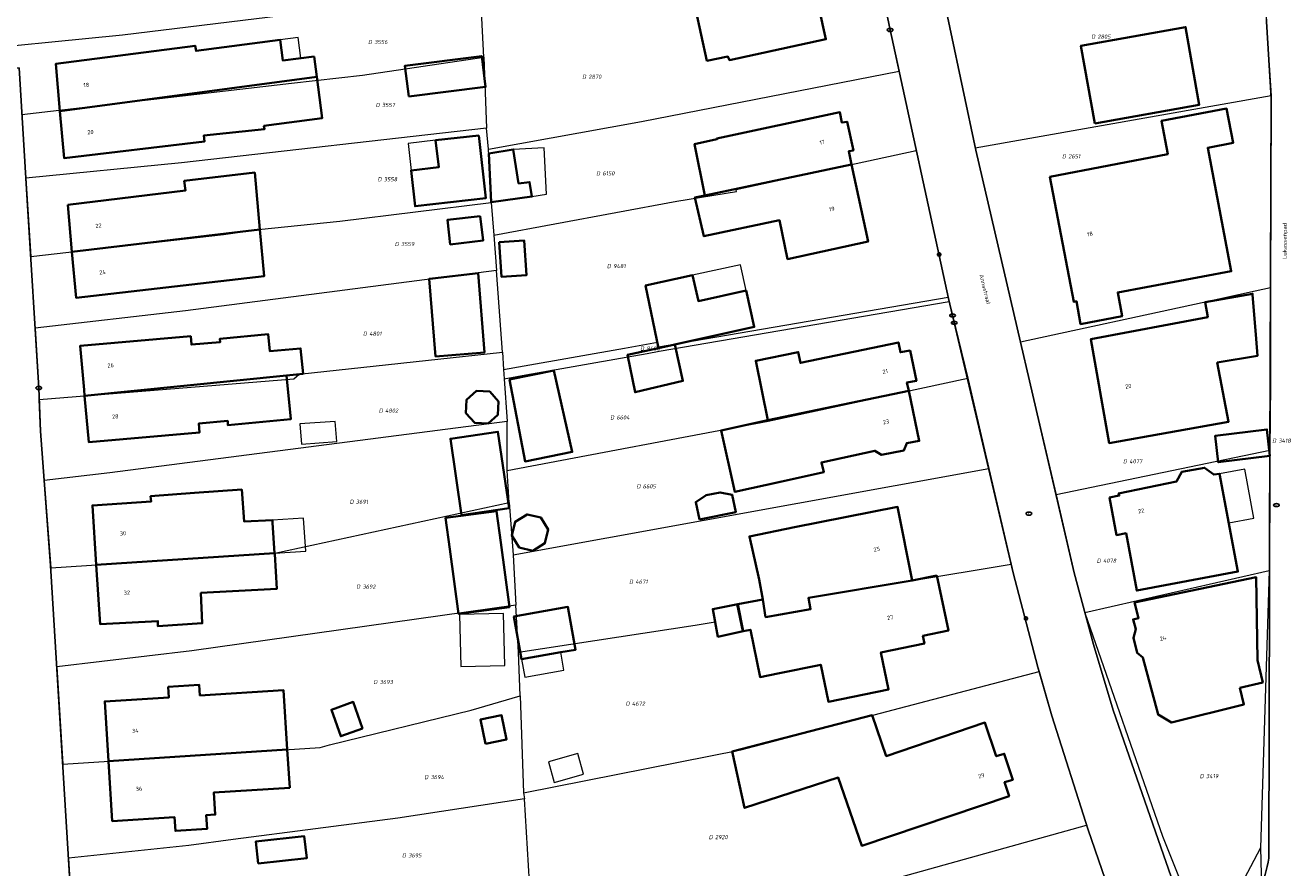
# Model space of a CAD drawing. Header units: metres. Extents: x 183765 to 187731, y 443805 to 446163.
# Tile 6 of 120: x 186082 to 186193, y 444208 to 444282. Entities that reach past the tile are written whole.
import ezdxf
from ezdxf.enums import TextEntityAlignment as Align

# ---------------------------------------------------------------- set-up
doc = ezdxf.new("R2010")
doc.units = ezdxf.units.M
doc.layers.get('0').update_dxf_attribs({"lineweight": 25})
for name, color, linetype, lineweight in [('B-WE-IE-MEUBILAIR-S', 7, 'Continuous', 25), ('B-WE-OG-BEBOUWING-GV', 7, 'Continuous', 35), ('B-WE-OG-BEBOUWING-T18', 10, 'Continuous', 18), ('B-WE-OG-BEBOUWING_LUIFEL-GV', 7, 'Continuous', 18), ('B-WE-OG-BEBOUWING_OVERBOUWING-GV', 7, 'Continuous', 18), ('B-WE-OG-BEBOUWING_SCHUUR-GV', 7, 'Continuous', 18), ('B-WE-OG-TERREIN_ERF-GV', 7, 'Continuous', 18), ('B-WE-OG-TOPOGRAFIE-T18', 10, 'Continuous', 18), ('B-WE-VH-OPENVERHARDING_STRAATBAKSTEEN-GV', 90, 'Continuous', 18)]:
    doc.layers.add(name, color=color, linetype=linetype, lineweight=lineweight)
doc.layers.add('B-WE-KG-GRENS_PERCEEL-G', color=7, linetype='Continuous', lineweight=13, true_color=0xa55252)
doc.layers.add('B-WE-KG-GRENS_PERCEEL-S', color=7, linetype='Continuous', lineweight=25, true_color=0xa55252)
doc.styles.add('NLCS-ISO', font='NLCS-ISO.ttf')
doc.styles.add('NLCS-ISO-M200-T18', font='NLCS-ISO.ttf', dxfattribs={"height": 0.36})

# ---------------------------------------------------------------- blocks, each defined once
blk = doc.blocks.new('SIE-MEUBILAIR_PAAL_LICHTMAST-SO')
for points in [[(-0.62, 0), (-1, 0)], [(-0.71, 0.71), (-0.44, 0.44)], [(0, 1), (0, 0.62)], [(0.44, 0.44), (0.71, 0.71)], [(1, 0), (0.62, 0)], [(-0.71, -0.71), (-0.44, -0.44)], [(0, -0.62), (0, -1)], [(0.44, -0.44), (0.71, -0.71)]]:
    blk.add_lwpolyline(points)
blk.add_circle((0, 0), 0.5)
blk = doc.blocks.new('SIE-MEUBILAIR_PUT_RIOOLPUT-SO')
blk.add_ellipse((0, 0), major_axis=(1.25, 0), ratio=0.54)
at = {"style": 'NLCS-ISO'}
blk.add_text('ri', height=0.75, dxfattribs=at).set_placement((-0.04, 0.07), align=Align.MIDDLE_CENTER)
blk = doc.blocks.new('SIE-MEUBILAIR_PUT_KOLK-SO')
blk.add_ellipse((0, 0), major_axis=(1.25, 0), ratio=0.54)
at = {"style": 'NLCS-ISO'}
blk.add_text('klk', height=0.75, dxfattribs=at).set_placement((0.03, 0), align=Align.MIDDLE_CENTER)
blk = doc.blocks.new('SKG-PERCEELNUMMER-SO')
at = {"style": 'NLCS-ISO', "oblique": 10, "flags": 1}
for tag, p in [('GEMEENTECODE', (0, 2.55)), ('PERCEELGROOTTE', (0, -2.45))]:
    blk.add_attdef(tag, text='', height=1.8, dxfattribs=at).set_placement(p, align=Align.MIDDLE_CENTER)
at = {"style": 'NLCS-ISO', "oblique": 10}
blk.add_attdef('SECTIE', text='', height=1.8, dxfattribs=at).set_placement((-0.5, 0), align=Align.MIDDLE_RIGHT)
blk.add_attdef('PERCEELNUMMER', text='', height=1.8, dxfattribs=at).set_placement((0.5, 0), align=Align.MIDDLE_LEFT)

msp = doc.modelspace()

# ---------------------------------------------------------------- linework, layer by layer
at = {"layer": 'B-WE-KG-GRENS_PERCEEL-G', "flags": 128}
for points in [[(186186.565, 444309.341), (186189.786, 444293.808), (186190.178, 444290.297), (186190.369, 444287.384), (186190.673, 444282.728), (186191.12, 444275.561)], [(186158.226, 444304.407), (186163.866, 444277.784), (186165.303, 444271.001)], [(186155.559, 444292.397), (186155.578, 444292.31), (186157.862, 444281.323), (186158.646, 444277.717)], [(186120.951, 444284.556), (186090.837, 444280.854), (186075.547, 444279.362), (186075.77, 444277.093)], [(186122.404, 444278.936), (186122.105, 444284.655)], [(186082.073, 444273.949), (186105.604, 444276.683), (186111.796, 444277.384), (186122.404, 444278.936)], [(186122.404, 444278.936), (186122.634, 444272.731)], [(186122.802, 444270.898), (186136.162, 444273.324), (186158.646, 444277.717)], [(186158.646, 444277.717), (186160.153, 444270.783)], [(186191.12, 444275.561), (186165.303, 444271.001)], [(186191.12, 444275.561), (186191.132, 444275.373), (186191.088, 444258.792)], [(186082.073, 444273.949), (186082.415, 444268.368)], [(186122.634, 444272.731), (186096.009, 444269.72), (186082.415, 444268.368)], [(186122.802, 444270.898), (186122.634, 444272.731)], [(186123.047, 444266.258), (186122.802, 444270.898)], [(186123.278, 444263.4), (186139.242, 444266.356), (186144.468, 444267.209), (186144.43, 444267.397), (186160.153, 444270.783)], [(186160.153, 444270.783), (186162.933, 444257.988)], [(186165.303, 444271.001), (186165.338, 444270.834), (186169.245, 444254.05)], [(186082.415, 444268.368), (186082.833, 444261.545)], [(186082.833, 444261.545), (186099.66, 444263.462), (186102.718, 444263.885), (186109.82, 444264.629), (186123.047, 444266.258)], [(186123.047, 444266.258), (186123.278, 444263.4)], [(186123.278, 444263.4), (186123.503, 444260.309)], [(186083.217, 444255.285), (186082.833, 444261.545)], [(186123.503, 444260.309), (186096.355, 444256.791), (186083.217, 444255.285)], [(186124.021, 444253.186), (186123.503, 444260.309)], [(186191.088, 444258.792), (186189.748, 444258.495), (186185.111, 444257.501), (186169.245, 444254.05)], [(186191.088, 444258.792), (186191.073, 444250.42), (186191.011, 444244.584)], [(186137.632, 444253.646), (186162.933, 444257.988)], [(186137.712, 444253.254), (186163.024, 444257.599)], [(186162.933, 444257.988), (186162.957, 444257.878), (186163.024, 444257.599)], [(186163.024, 444257.599), (186164.641, 444250.895)], [(186083.217, 444255.285), (186083.538, 444250.047), (186083.58, 444249.032)], [(186124.113, 444251.661), (186125.925, 444251.982), (186134.669, 444253.533), (186137.551, 444254.044)], [(186137.632, 444253.646), (186137.551, 444254.044)], [(186169.245, 444254.05), (186170.15, 444250.16), (186172.358, 444240.709)], [(186083.58, 444249.032), (186105.812, 444250.858), (186106.275, 444251.265), (186124.021, 444253.186)], [(186124.021, 444253.186), (186124.113, 444251.661)], [(186124.162, 444250.856), (186126.065, 444251.194), (186134.809, 444252.745), (186136.655, 444253.073), (186137.712, 444253.254)], [(186124.113, 444251.661), (186124.162, 444250.856)], [(186124.162, 444250.856), (186124.419, 444247.113)], [(186124.44, 444242.837), (186147.225, 444247.154), (186164.641, 444250.895)], [(186164.641, 444250.895), (186164.878, 444249.913), (186166.487, 444243.014)], [(186084.017, 444241.958), (186083.693, 444246.273), (186083.58, 444249.032)], [(186124.419, 444247.113), (186089.744, 444242.633), (186084.017, 444241.958)], [(186124.44, 444242.837), (186124.419, 444247.113)], [(186191.011, 444244.584), (186172.358, 444240.709)], [(186191.011, 444244.584), (186190.959, 444239.705), (186190.953, 444234.074)], [(186124.948, 444235.479), (186166.487, 444243.014)], [(186166.487, 444243.014), (186168.421, 444234.676)], [(186084.017, 444241.958), (186084.585, 444234.34)], [(186124.611, 444240.065), (186124.44, 444242.837)], [(186084.585, 444234.34), (186104.144, 444235.619), (186124.611, 444240.065)], [(186124.611, 444240.065), (186124.948, 444235.479)], [(186172.358, 444240.709), (186173.947, 444233.911), (186174.879, 444230.412)], [(186124.948, 444235.479), (186125.189, 444231.085)], [(186085.114, 444225.702), (186084.585, 444234.34)], [(186125.423, 444226.979), (186140.846, 444229.348), (186142.584, 444229.643), (186142.828, 444228.328), (186144.985, 444228.792), (186144.477, 444231.146), (186146.74, 444231.582), (186146.999, 444230.046), (186150.918, 444230.727), (186150.73, 444231.722), (186168.421, 444234.676)], [(186168.421, 444234.676), (186168.597, 444233.921), (186170.761, 444225.671), (186170.87, 444225.289)], [(186190.953, 444234.074), (186174.879, 444230.412)], [(186190.953, 444234.074), (186190.197, 444209.879)], [(186125.189, 444231.085), (186096.902, 444227.094), (186085.114, 444225.702)], [(186125.423, 444226.979), (186125.189, 444231.085)], [(186174.879, 444230.412), (186181.639, 444210.913), (186184.399, 444204.001)], [(186125.575, 444223.153), (186125.423, 444226.979)], [(186085.114, 444225.702), (186085.635, 444217.198)], [(186125.867, 444214.701), (186144.838, 444218.456), (186170.87, 444225.289)], [(186170.87, 444225.289), (186171.974, 444221.415), (186175.026, 444211.867)], [(186085.635, 444217.198), (186108.114, 444218.661), (186108.913, 444218.879), (186121.284, 444221.906), (186125.575, 444223.153)], [(186125.575, 444223.153), (186125.867, 444214.701)], [(186086.137, 444208.991), (186085.635, 444217.198)], [(186125.867, 444214.701), (186125.932, 444214.175)], [(186125.932, 444214.175), (186114.894, 444212.482), (186100.504, 444210.627), (186096.632, 444210.102), (186086.137, 444208.991)], [(186126.378, 444206.892), (186125.932, 444214.175)], [(186126.77, 444199.132), (186156.526, 444206.708), (186175.026, 444211.867)], [(186175.026, 444211.867), (186175.152, 444211.472), (186177.903, 444203.51)], [(186190.197, 444209.879), (186188.195, 444206.063), (186186.627, 444204.514)], [(186190.197, 444209.879), (186190.314, 444205.292), (186186.627, 444204.514)], [(186086.137, 444208.991), (186086.585, 444201.676)]]:
    msp.add_lwpolyline(points, dxfattribs=at)
at = {"layer": 'B-WE-OG-BEBOUWING-GV', "flags": 128}
for points in [[(186139.1, 444286.347), (186139.831, 444282.924), (186140.881, 444283.162), (186141.87, 444278.627), (186143.711, 444278.993), (186143.83, 444278.683), (186152.265, 444280.513), (186150.358, 444289.111), (186141.942, 444287.341), (186141.982, 444286.97)], [(186175.726, 444273.163), (186184.86, 444274.787), (186183.656, 444281.565), (186174.521, 444279.941)], [(186107.596, 444279.015), (186104.837, 444278.662), (186104.6, 444280.45), (186097.269, 444279.494), (186097.19, 444279.945), (186085.015, 444278.353), (186085.379, 444274.241), (186107.829, 444277.219)], [(186115.847, 444275.5), (186122.551, 444276.341), (186122.212, 444279.04), (186115.509, 444278.2)], [(186107.829, 444277.219), (186085.379, 444274.241), (186085.743, 444270.128), (186097.998, 444271.57), (186097.959, 444272.11), (186103.251, 444272.667), (186103.202, 444272.938), (186108.294, 444273.626)], [(186141.689, 444266.863), (186154.507, 444269.564), (186154.26, 444270.725), (186154.66, 444270.794), (186154.106, 444273.306), (186153.656, 444273.227), (186153.478, 444274.128), (186142.742, 444271.833), (186142.742, 444271.773), (186140.79, 444271.357)], [(186171.815, 444268.502), (186173.906, 444257.562), (186174.136, 444257.632), (186174.491, 444255.63), (186178.123, 444256.322), (186177.739, 444258.394), (186187.644, 444260.251), (186185.591, 444271.027), (186187.824, 444271.475), (186187.242, 444274.447), (186181.569, 444273.39), (186182.111, 444270.478)], [(186121.948, 444272.109), (186118.188, 444271.684), (186118.455, 444269.327), (186116.045, 444269.054), (186116.399, 444265.927), (186122.569, 444266.625)], [(186122.824, 444270.534), (186123.045, 444266.292), (186126.593, 444266.766), (186126.386, 444268.037), (186125.426, 444267.919), (186124.963, 444270.89)], [(186154.507, 444269.564), (186141.689, 444266.863), (186140.828, 444266.695), (186141.609, 444263.308), (186148.201, 444264.694), (186148.914, 444261.304), (186155.939, 444262.837)], [(186086.083, 444266.056), (186086.44, 444261.956), (186102.85, 444263.899), (186102.391, 444268.868), (186096.239, 444268.132), (186096.336, 444267.292)], [(186122.084, 444265.057), (186119.21, 444264.725), (186119.457, 444262.589), (186122.33, 444262.921)], [(186102.85, 444263.899), (186086.44, 444261.956), (186086.791, 444257.931), (186103.227, 444259.822)], [(186123.744, 444262.796), (186123.932, 444259.76), (186126.106, 444259.895), (186125.918, 444262.931)], [(186121.889, 444260.071), (186117.923, 444259.611), (186117.633, 444259.588), (186118.18, 444252.812), (186122.446, 444253.156)], [(186145.296, 444258.564), (186141.124, 444257.641), (186140.625, 444259.898), (186136.516, 444258.989), (186137.651, 444253.539), (186139.073, 444253.853), (186145.999, 444255.385)], [(186189.827, 444254.331), (186189.514, 444258.227), (186189.509, 444258.285), (186185.367, 444257.545), (186185.604, 444256.234), (186175.398, 444254.318), (186177.002, 444245.235), (186187.415, 444247.099), (186186.423, 444252.27), (186189.945, 444252.872)], [(186087.49, 444249.896), (186087.54, 444249.357), (186105.174, 444251.155), (186106.613, 444251.293), (186106.401, 444253.502), (186103.72, 444253.259), (186103.574, 444254.75), (186099.333, 444254.34), (186099.362, 444254.049), (186096.871, 444253.845), (186096.803, 444254.576), (186087.15, 444253.728)], [(186147.204, 444247.247), (186159.492, 444249.789), (186159.337, 444250.524), (186160.157, 444250.683), (186159.604, 444253.325), (186158.764, 444253.167), (186158.596, 444254.028), (186150.031, 444252.247), (186149.853, 444253.188), (186146.131, 444252.427)], [(186139.073, 444253.853), (186137.651, 444253.539), (186134.95, 444252.948), (186135.606, 444249.686), (186139.777, 444250.669)], [(186105.174, 444251.155), (186087.54, 444249.357), (186087.919, 444245.306), (186097.573, 444246.176), (186097.5, 444246.94), (186100.037, 444247.169), (186100.041, 444246.809), (186104.326, 444247.213), (186105.535, 444247.327)], [(186128.5, 444251.57), (186124.65, 444250.791), (186125.998, 444243.645), (186130.109, 444244.465)], [(186123.682, 444248.873), (186122.908, 444249.734), (186121.752, 444249.795), (186120.892, 444249.022), (186120.83, 444247.866), (186121.604, 444247.005), (186122.76, 444246.944), (186123.62, 444247.718)], [(186159.492, 444249.789), (186147.204, 444247.247), (186143.124, 444246.338), (186144.318, 444240.981), (186148.398, 444241.89), (186152.079, 444242.687), (186151.874, 444243.549), (186156.532, 444244.577), (186157.116, 444244.209), (186159.061, 444244.581), (186159.319, 444245.234), (186160.412, 444245.431)], [(186191.01, 444244.116), (186190.756, 444246.432), (186186.255, 444245.879), (186186.51, 444243.563)], [(186120.452, 444238.95), (186124.607, 444239.558), (186123.63, 444246.226), (186119.475, 444245.617)], [(186177.011, 444240.496), (186177.639, 444237.208), (186178.467, 444237.368), (186179.404, 444232.354), (186188.224, 444234.014), (186186.632, 444242.56), (186186.118, 444242.494), (186185.316, 444243.08), (186183.326, 444242.717), (186182.875, 444241.882), (186177.818, 444240.825), (186177.865, 444240.65)], [(186097.129, 444240.891), (186093.302, 444240.598), (186093.352, 444240.143), (186088.227, 444239.79), (186088.564, 444234.6), (186104.132, 444235.618), (186103.959, 444238.284), (186103.945, 444238.499), (186101.473, 444238.38), (186101.266, 444241.173)], [(186141.211, 444238.559), (186144.382, 444239.194), (186144.075, 444240.727), (186143.028, 444240.926), (186141.815, 444240.681), (186140.904, 444240.093)], [(186149.508, 444237.903), (186145.589, 444237.095), (186146.42, 444233.333), (186146.74, 444231.582), (186146.999, 444230.046), (186150.918, 444230.727), (186150.73, 444231.722), (186159.783, 444233.234), (186158.517, 444239.67)], [(186123.866, 444236.551), (186123.51, 444239.28), (186119.057, 444238.699), (186119.413, 444235.97), (186120.177, 444230.33), (186124.63, 444230.91)], [(186127.369, 444238.732), (186126.171, 444239.017), (186125.122, 444238.371), (186124.838, 444237.173), (186125.483, 444236.125), (186126.681, 444235.84), (186127.73, 444236.486), (186128.015, 444237.684)], [(186104.138, 444235.529), (186104.132, 444235.618), (186088.564, 444234.6), (186088.9, 444229.424), (186093.941, 444229.701), (186093.942, 444229.236), (186097.813, 444229.5), (186097.688, 444232.158), (186104.333, 444232.524)], [(186161.951, 444233.689), (186159.783, 444233.234), (186150.73, 444231.722), (186150.918, 444230.727), (186146.999, 444230.046), (186146.74, 444231.582), (186144.56, 444231.162), (186145.035, 444228.803), (186145.675, 444228.941), (186146.516, 444224.803), (186148.059, 444225.117), (186151.81, 444225.88), (186152.474, 444222.646), (186157.732, 444223.725), (186157.068, 444226.959), (186160.863, 444227.743), (186160.733, 444228.402), (186162.961, 444228.869)], [(186188.395, 444223.855), (186190.401, 444224.334), (186189.937, 444226.279), (186189.83, 444233.517), (186179.212, 444231.314), (186179.566, 444229.961), (186179.083, 444229.835), (186179.317, 444228.988), (186179.101, 444228.226), (186179.436, 444226.92), (186179.925, 444226.525), (186181.262, 444221.531), (186182.435, 444220.834), (186188.751, 444222.421)], [(186129.115, 444226.966), (186130.41, 444227.197), (186129.743, 444230.932), (186125.026, 444230.09), (186125.693, 444226.354)], [(186144.56, 444231.162), (186142.38, 444230.742), (186142.828, 444228.328), (186145.035, 444228.803)], [(186089.629, 444217.458), (186105.233, 444218.474), (186104.904, 444223.668), (186097.604, 444223.205), (186097.546, 444224.12), (186094.843, 444223.948), (186094.901, 444223.031), (186089.296, 444222.675)], [(186111.816, 444220.312), (186110.998, 444222.629), (186109.091, 444221.955), (186109.909, 444219.638)], [(186122.528, 444218.983), (186124.375, 444219.357), (186123.948, 444221.463), (186122.101, 444221.089)], [(186157.521, 444217.897), (186156.307, 444221.465), (186144.067, 444218.303), (186145.154, 444213.376), (186153.332, 444216.028), (186155.387, 444210.071), (186168.254, 444214.408), (186167.855, 444215.619), (186168.578, 444215.837), (186167.832, 444218.108), (186167.134, 444217.895), (186166.136, 444220.829)], [(186105.445, 444215.136), (186105.233, 444218.474), (186089.629, 444217.458), (186089.961, 444212.233), (186095.386, 444212.578), (186095.463, 444211.37), (186098.234, 444211.546), (186098.158, 444212.747), (186098.94, 444212.796), (186098.818, 444214.715)], [(186102.697, 444208.53), (186106.929, 444208.981), (186106.723, 444210.908), (186102.492, 444210.457)]]:
    msp.add_lwpolyline(points, close=True, dxfattribs=at)
at = {"layer": 'B-WE-OG-BEBOUWING_LUIFEL-GV', "flags": 128}
for points in [[(186104.6, 444280.45), (186104.837, 444278.662), (186106.424, 444278.865), (186106.184, 444280.657)], [(186118.188, 444271.684), (186115.778, 444271.411), (186116.045, 444269.054), (186118.455, 444269.327)], [(186124.963, 444270.89), (186125.426, 444267.919), (186126.386, 444268.037), (186126.593, 444266.766), (186127.864, 444266.973), (186127.653, 444271.03)], [(186140.625, 444259.898), (186141.124, 444257.641), (186145.296, 444258.564), (186144.797, 444260.82)], [(186187.428, 444238.287), (186189.617, 444238.695), (186188.821, 444242.968), (186186.632, 444242.56)], [(186104.132, 444235.618), (186106.845, 444235.794), (186106.658, 444238.675), (186103.945, 444238.499)], [(186125.693, 444226.354), (186125.971, 444224.797), (186129.394, 444225.409), (186129.115, 444226.966)]]:
    msp.add_lwpolyline(points, close=True, dxfattribs=at)
at = {"layer": 'B-WE-OG-BEBOUWING_OVERBOUWING-GV', "flags": 128}
for points in [[(186106.342, 444246.91), (186106.469, 444245.147), (186109.554, 444245.37), (186109.427, 444247.133)], [(186120.378, 444225.717), (186124.217, 444225.803), (186124.116, 444230.345), (186120.277, 444230.26)]]:
    msp.add_lwpolyline(points, close=True, dxfattribs=at)
at = {"layer": 'B-WE-OG-BEBOUWING_SCHUUR-GV', "flags": 128}
msp.add_lwpolyline([(186128.033, 444217.413), (186128.543, 444215.599), (186131.101, 444216.319), (186130.591, 444218.133)], close=True, dxfattribs=at)
at = {"layer": 'B-WE-OG-TERREIN_ERF-GV', "flags": 128}
for points in [[(186136.625, 444405.982), (186154.362, 444322.645), (186156.26, 444313.688), (186165.338, 444270.834), (186173.947, 444233.911), (186175.613, 444227.656), (186177.348, 444221.911), (186183.553, 444204.021)], [(186186.008, 444182.735), (186182.481, 444190.882), (186179.97, 444197.528), (186175.152, 444211.472), (186171.974, 444221.415), (186170.761, 444225.671), (186168.597, 444233.921), (186162.957, 444257.878), (186157.862, 444281.323), (186155.578, 444292.31), (186151.133, 444312.581), (186149.171, 444321.528), (186137.436, 444375.04), (186132.211, 444399.977)], [(186190.924, 444209), (186191.01, 444244.116), (186191.132, 444275.373), (186190.718, 444282.045)], [(186003.523, 444267.857), (186071.659, 444276.468), (186081.824, 444278.014), (186082.533, 444266.449), (186083.538, 444250.047), (186083.693, 444246.273), (186084.572, 444234.559), (186086.961, 444195.534), (186088.268, 444182.155), (186089.691, 444169.563)]]:
    msp.add_lwpolyline(points, dxfattribs=at)
for points in [[(186140.881, 444283.162), (186139.831, 444282.924), (186139.1, 444286.347), (186141.982, 444286.97), (186141.942, 444287.341), (186150.358, 444289.111), (186152.265, 444280.513), (186143.83, 444278.683), (186143.711, 444278.993), (186141.87, 444278.627)], [(186183.656, 444281.565), (186184.86, 444274.787), (186175.726, 444273.163), (186174.521, 444279.941)], [(186107.829, 444277.219), (186108.294, 444273.626), (186103.202, 444272.938), (186103.251, 444272.667), (186097.959, 444272.11), (186097.998, 444271.57), (186085.743, 444270.128), (186085.379, 444274.241), (186085.015, 444278.353), (186097.19, 444279.945), (186097.269, 444279.494), (186104.6, 444280.45), (186104.837, 444278.662), (186107.596, 444279.015)], [(186122.212, 444279.04), (186122.551, 444276.341), (186115.847, 444275.5), (186115.509, 444278.2)], [(186154.507, 444269.564), (186155.939, 444262.837), (186148.914, 444261.304), (186148.201, 444264.694), (186141.609, 444263.308), (186140.828, 444266.695), (186141.689, 444266.863), (186140.79, 444271.357), (186142.742, 444271.773), (186142.742, 444271.833), (186153.478, 444274.128), (186153.656, 444273.227), (186154.106, 444273.306), (186154.66, 444270.794), (186154.26, 444270.725)], [(186187.242, 444274.447), (186187.824, 444271.475), (186185.591, 444271.027), (186187.644, 444260.251), (186177.739, 444258.394), (186178.123, 444256.322), (186174.491, 444255.63), (186174.136, 444257.632), (186173.906, 444257.562), (186171.815, 444268.502), (186182.111, 444270.478), (186181.569, 444273.39)], [(186118.188, 444271.684), (186121.948, 444272.109), (186122.569, 444266.625), (186116.399, 444265.927), (186116.045, 444269.054), (186118.455, 444269.327)], [(186126.593, 444266.766), (186123.045, 444266.292), (186122.824, 444270.534), (186124.963, 444270.89), (186125.426, 444267.919), (186126.386, 444268.037)], [(186102.85, 444263.899), (186103.227, 444259.822), (186086.791, 444257.931), (186086.44, 444261.956), (186086.083, 444266.056), (186096.336, 444267.292), (186096.239, 444268.132), (186102.391, 444268.868)], [(186122.33, 444262.921), (186119.457, 444262.589), (186119.21, 444264.725), (186122.084, 444265.057)], [(186123.744, 444262.796), (186125.918, 444262.931), (186126.106, 444259.895), (186123.932, 444259.76)], [(186117.633, 444259.588), (186117.923, 444259.611), (186121.889, 444260.071), (186122.446, 444253.156), (186118.18, 444252.812)], [(186139.073, 444253.853), (186139.777, 444250.669), (186135.606, 444249.686), (186134.95, 444252.948), (186137.651, 444253.539), (186136.516, 444258.989), (186140.625, 444259.898), (186141.124, 444257.641), (186145.296, 444258.564), (186145.999, 444255.385)], [(186189.509, 444258.285), (186189.514, 444258.227), (186189.827, 444254.331), (186189.945, 444252.872), (186186.423, 444252.27), (186187.415, 444247.099), (186177.002, 444245.235), (186175.398, 444254.318), (186185.604, 444256.234), (186185.367, 444257.545)], [(186105.174, 444251.155), (186105.535, 444247.327), (186104.326, 444247.213), (186100.041, 444246.809), (186100.037, 444247.169), (186097.5, 444246.94), (186097.573, 444246.176), (186087.919, 444245.306), (186087.54, 444249.357), (186087.49, 444249.896), (186087.15, 444253.728), (186096.803, 444254.576), (186096.871, 444253.845), (186099.362, 444254.049), (186099.333, 444254.34), (186103.574, 444254.75), (186103.72, 444253.259), (186106.401, 444253.502), (186106.613, 444251.293)], [(186159.492, 444249.789), (186160.412, 444245.431), (186159.319, 444245.234), (186159.061, 444244.581), (186157.116, 444244.209), (186156.532, 444244.577), (186151.874, 444243.549), (186152.079, 444242.687), (186148.398, 444241.89), (186144.318, 444240.981), (186143.124, 444246.338), (186147.204, 444247.247), (186146.131, 444252.427), (186149.853, 444253.188), (186150.031, 444252.247), (186158.596, 444254.028), (186158.764, 444253.167), (186159.604, 444253.325), (186160.157, 444250.683), (186159.337, 444250.524)], [(186125.998, 444243.645), (186124.65, 444250.791), (186128.5, 444251.57), (186130.109, 444244.465)], [(186121.752, 444249.795), (186122.908, 444249.734), (186123.682, 444248.873), (186123.62, 444247.718), (186122.76, 444246.944), (186121.604, 444247.005), (186120.83, 444247.866), (186120.892, 444249.022)], [(186191.01, 444244.116), (186186.51, 444243.563), (186186.255, 444245.879), (186190.756, 444246.432)], [(186123.63, 444246.226), (186124.607, 444239.558), (186120.452, 444238.95), (186119.475, 444245.617)], [(186186.632, 444242.56), (186188.224, 444234.014), (186179.404, 444232.354), (186178.467, 444237.368), (186177.639, 444237.208), (186177.011, 444240.496), (186177.865, 444240.65), (186177.818, 444240.825), (186182.875, 444241.882), (186183.326, 444242.717), (186185.316, 444243.08), (186186.118, 444242.494)], [(186088.564, 444234.6), (186088.227, 444239.79), (186093.352, 444240.143), (186093.302, 444240.598), (186097.129, 444240.891), (186101.266, 444241.173), (186101.473, 444238.38), (186103.945, 444238.499), (186103.959, 444238.284), (186104.132, 444235.618), (186104.138, 444235.529), (186104.333, 444232.524), (186097.688, 444232.158), (186097.813, 444229.5), (186093.942, 444229.236), (186093.941, 444229.701), (186088.9, 444229.424)], [(186141.211, 444238.559), (186140.904, 444240.093), (186141.815, 444240.681), (186143.028, 444240.926), (186144.075, 444240.727), (186144.382, 444239.194)], [(186144.56, 444231.162), (186146.74, 444231.582), (186146.42, 444233.333), (186145.589, 444237.095), (186149.508, 444237.903), (186158.517, 444239.67), (186159.783, 444233.234), (186161.951, 444233.689), (186162.961, 444228.869), (186160.733, 444228.402), (186160.863, 444227.743), (186157.068, 444226.959), (186157.732, 444223.725), (186152.474, 444222.646), (186151.81, 444225.88), (186148.059, 444225.117), (186146.516, 444224.803), (186145.675, 444228.941), (186145.035, 444228.803), (186142.828, 444228.328), (186142.38, 444230.742)], [(186119.057, 444238.699), (186123.51, 444239.28), (186123.866, 444236.551), (186124.63, 444230.91), (186120.177, 444230.33), (186119.413, 444235.97)], [(186127.369, 444238.732), (186128.015, 444237.684), (186127.73, 444236.486), (186126.681, 444235.84), (186125.483, 444236.125), (186124.838, 444237.173), (186125.122, 444238.371), (186126.171, 444239.017)], [(186190.401, 444224.334), (186188.395, 444223.855), (186188.751, 444222.421), (186182.435, 444220.834), (186181.262, 444221.531), (186179.925, 444226.525), (186179.436, 444226.92), (186179.101, 444228.226), (186179.317, 444228.988), (186179.083, 444229.835), (186179.566, 444229.961), (186179.212, 444231.314), (186189.83, 444233.517), (186189.937, 444226.279)], [(186129.743, 444230.932), (186130.41, 444227.197), (186129.115, 444226.966), (186125.693, 444226.354), (186125.026, 444230.09)], [(186089.629, 444217.458), (186089.296, 444222.675), (186094.901, 444223.031), (186094.843, 444223.948), (186097.546, 444224.12), (186097.604, 444223.205), (186104.904, 444223.668), (186105.233, 444218.474), (186105.445, 444215.136), (186098.818, 444214.715), (186098.94, 444212.796), (186098.158, 444212.747), (186098.234, 444211.546), (186095.463, 444211.37), (186095.386, 444212.578), (186089.961, 444212.233)], [(186111.816, 444220.312), (186109.909, 444219.638), (186109.091, 444221.955), (186110.998, 444222.629)], [(186122.528, 444218.983), (186122.101, 444221.089), (186123.948, 444221.463), (186124.375, 444219.357)], [(186144.067, 444218.303), (186156.307, 444221.465), (186157.521, 444217.897), (186166.136, 444220.829), (186167.134, 444217.895), (186167.832, 444218.108), (186168.578, 444215.837), (186167.855, 444215.619), (186168.254, 444214.408), (186155.387, 444210.071), (186153.332, 444216.028), (186145.154, 444213.376)], [(186102.697, 444208.53), (186102.492, 444210.457), (186106.723, 444210.908), (186106.929, 444208.981)]]:
    msp.add_lwpolyline(points, close=True, dxfattribs=at)
at = {"layer": 'B-WE-OG-TERREIN_ERF-GV'}
msp.add_lwpolyline([(186188.287, 444203.882, 0.1733077), (186190.924, 444209)], format="xyb", dxfattribs=at)
at = {"layer": 'B-WE-VH-OPENVERHARDING_STRAATBAKSTEEN-GV', "flags": 128}
for points in [[(186188.439, 444316.204), (186187.227, 444322.423), (186184.818, 444330.175), (186184.667, 444330.614), (186182.442, 444330.082), (186183.823, 444324.235), (186184.612, 444320.062), (186186.483, 444309.738), (186189.786, 444293.808), (186190.178, 444290.297), (186190.718, 444282.045), (186191.132, 444275.373), (186191.01, 444244.116), (186190.924, 444209)], [(186082.533, 444266.449), (186081.824, 444278.014), (186071.659, 444276.468), (186003.523, 444267.857)], [(186089.691, 444169.563), (186088.268, 444182.155), (186086.961, 444195.534), (186084.572, 444234.559), (186083.693, 444246.273), (186083.538, 444250.047), (186082.533, 444266.449)]]:
    msp.add_lwpolyline(points, dxfattribs=at)
msp.add_lwpolyline([(186156.26, 444313.688), (186151.133, 444312.581), (186155.578, 444292.31), (186157.862, 444281.323), (186162.957, 444257.878), (186168.597, 444233.921), (186170.761, 444225.671), (186171.974, 444221.415), (186175.152, 444211.472), (186179.97, 444197.528), (186182.481, 444190.882), (186186.008, 444182.735), (186190.671, 444184.389), (186189.201, 444187.739), (186185.267, 444199.08), (186183.553, 444204.021), (186177.348, 444221.911), (186175.613, 444227.656), (186173.947, 444233.911), (186165.338, 444270.834)], close=True, dxfattribs=at)
at = {"layer": 'B-WE-VH-OPENVERHARDING_STRAATBAKSTEEN-GV'}
msp.add_lwpolyline([(186190.924, 444209, -0.1733077), (186188.287, 444203.882)], format="xyb", dxfattribs=at)

# ---------------------------------------------------------------- block references
at = {"layer": 'B-WE-IE-MEUBILAIR-S', "xscale": 0.2, "yscale": 0.2, "zscale": 0.2}
for name, p in [('SIE-MEUBILAIR_PUT_KOLK-SO', (186157.862, 444281.323)), ('SIE-MEUBILAIR_PAAL_LICHTMAST-SO', (186162.141, 444261.715)), ('SIE-MEUBILAIR_PUT_KOLK-SO', (186163.323, 444256.387)), ('SIE-MEUBILAIR_PUT_KOLK-SO', (186163.462, 444255.747)), ('SIE-MEUBILAIR_PUT_KOLK-SO', (186083.538, 444250.047)), ('SIE-MEUBILAIR_PUT_RIOOLPUT-SO', (186191.593, 444239.822)), ('SIE-MEUBILAIR_PUT_RIOOLPUT-SO', (186169.982, 444239.081)), ('SIE-MEUBILAIR_PAAL_LICHTMAST-SO', (186169.728, 444229.93))]:
    msp.add_blockref(name, p, dxfattribs=at)
at = {"layer": 'B-WE-KG-GRENS_PERCEEL-S', "xscale": 0.2, "yscale": 0.2, "zscale": 0.2}
for p, values in [((186175.876, 444280.736), {'PERCEELNUMMER': '2805', 'SECTIE': 'D'}), ((186112.738, 444280.268), {'PERCEELNUMMER': '3556', 'SECTIE': 'D'}), ((186131.43, 444277.235), {'PERCEELNUMMER': '2870', 'SECTIE': 'D'}), ((186113.403, 444274.775), {'PERCEELNUMMER': '3557', 'SECTIE': 'D'}), ((186173.324, 444270.281), {'PERCEELNUMMER': '2651', 'SECTIE': 'D'}), ((186113.57, 444268.284), {'PERCEELNUMMER': '3558', 'SECTIE': 'D'}), ((186132.651, 444268.795), {'PERCEELNUMMER': '6150', 'SECTIE': 'D'}), ((186115.068, 444262.625), {'PERCEELNUMMER': '3559', 'SECTIE': 'D'}), ((186133.586, 444260.695), {'PERCEELNUMMER': '9481', 'SECTIE': 'D'}), ((186112.292, 444254.797), {'PERCEELNUMMER': '4801', 'SECTIE': 'D'}), ((186136.493, 444253.504), {'PERCEELNUMMER': '9480', 'SECTIE': 'D'}), ((186113.673, 444248.073), {'PERCEELNUMMER': '4802', 'SECTIE': 'D'}), ((186133.876, 444247.478), {'PERCEELNUMMER': '6604', 'SECTIE': 'D'}), ((186191.671, 444245.451), {'PERCEELNUMMER': '3418', 'SECTIE': 'D'}), ((186178.651, 444243.65), {'PERCEELNUMMER': '4077', 'SECTIE': 'D'}), ((186136.177, 444241.464), {'PERCEELNUMMER': '6605', 'SECTIE': 'D'}), ((186111.126, 444240.111), {'PERCEELNUMMER': '3691', 'SECTIE': 'D'}), ((186176.354, 444234.961), {'PERCEELNUMMER': '4078', 'SECTIE': 'D'}), ((186135.528, 444233.133), {'PERCEELNUMMER': '4671', 'SECTIE': 'D'}), ((186111.706, 444232.698), {'PERCEELNUMMER': '3692', 'SECTIE': 'D'}), ((186113.204, 444224.375), {'PERCEELNUMMER': '3693', 'SECTIE': 'D'}), ((186135.223, 444222.484), {'PERCEELNUMMER': '4672', 'SECTIE': 'D'}), ((186117.651, 444216.068), {'PERCEELNUMMER': '3694', 'SECTIE': 'D'}), ((186185.342, 444216.153), {'PERCEELNUMMER': '3419', 'SECTIE': 'D'}), ((186142.478, 444210.826), {'PERCEELNUMMER': '2920', 'SECTIE': 'D'}), ((186115.7, 444209.229), {'PERCEELNUMMER': '3695', 'SECTIE': 'D'})]:
    msp.add_blockref('SKG-PERCEELNUMMER-SO', p, dxfattribs=at).add_auto_attribs(values)

# ---------------------------------------------------------------- texts
at = {"layer": 'B-WE-OG-BEBOUWING-T18', "style": 'NLCS-ISO-M200-T18'}
for s, rotation, p in [('18', 5, (186087.687, 444276.517)), ('20', 5, (186088.051, 444272.405)), ('17', 12.4, (186151.942, 444271.512)), ('19', 12, (186152.778, 444265.68)), ('22', 5, (186088.752, 444264.223)), ('18', 10.8, (186175.316, 444263.501)), ('24', 5, (186089.106, 444260.161)), ('26', 5, (186089.81, 444252.033)), ('21', 11.8, (186157.434, 444251.492)), ('20', 10, (186178.662, 444250.211)), ('28', 5.3, (186090.219, 444247.564)), ('23', 11.9, (186157.506, 444247.094)), ('22', 10.8, (186179.781, 444239.321)), ('30', 3.7, (186090.89, 444237.357)), ('25', 11.1, (186156.697, 444235.969)), ('32', 3.7, (186091.227, 444232.174)), ('27', 11.1, (186157.87, 444230.006)), ('24', 14.4, (186181.69, 444228.194)), ('34', 3.6, (186091.964, 444220.114)), ('29', 18.2, (186165.83, 444216.192)), ('36', 3.6, (186092.287, 444215.051))]:
    msp.add_text(s, height=0.36, rotation=rotation, dxfattribs=at).set_placement(p, align=Align.MIDDLE)
at = {"layer": 'B-WE-OG-TOPOGRAFIE-T18', "style": 'NLCS-ISO-M200-T18'}
for s, rotation, p in [('Lukassenpad', 90, (186192.367, 444262.891)), ('Annastraat', 284.1, (186166.152, 444258.654))]:
    msp.add_text(s, height=0.36, rotation=rotation, dxfattribs=at).set_placement(p, align=Align.MIDDLE)

doc.saveas('drawing.dxf')
